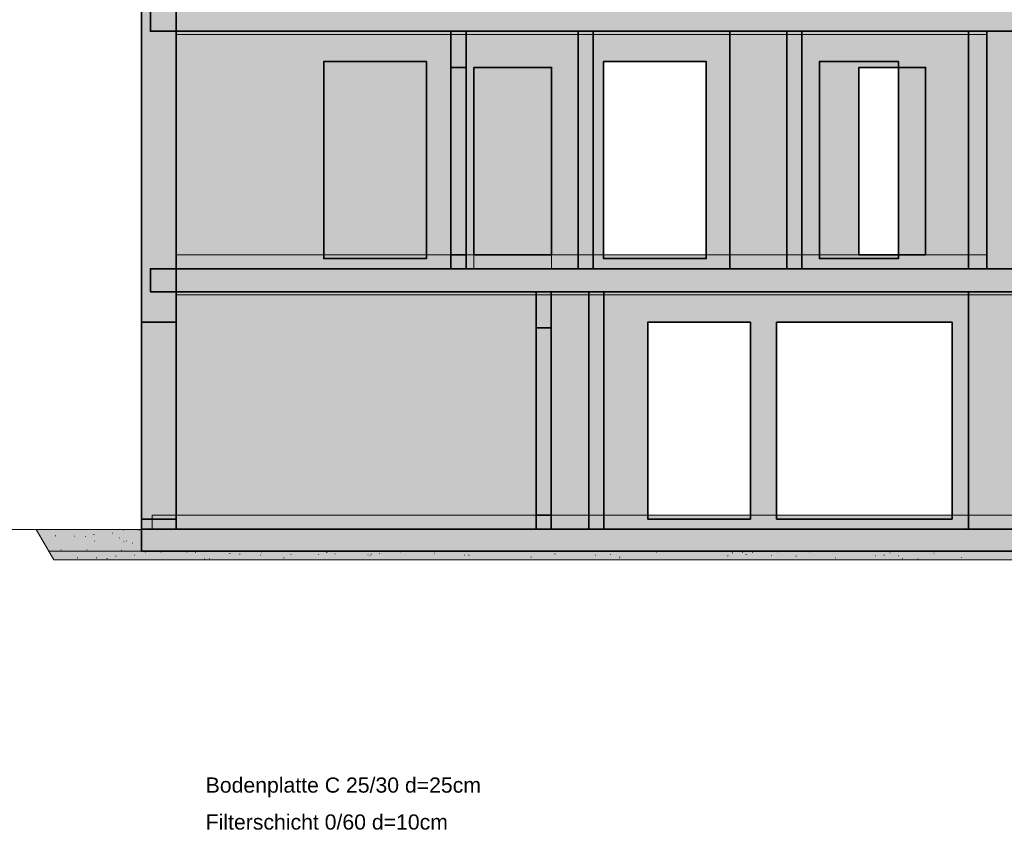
# Model space of a CAD drawing. Header units: millimetres. Extents: x 2116 to 41000, y -28700 to -6130.
# Tile 2 of 11: x 9776 to 20998, y -22048 to -12776. Entities that reach past the tile are written whole.
import ezdxf

# ---------------------------------------------------------------- set-up
doc = ezdxf.new("R2010")
doc.units = ezdxf.units.MM
doc.header["$MEASUREMENT"] = 0

msp = doc.modelspace()

# ---------------------------------------------------------------- hatches: boundary and pattern name
at = {"true_color": 0xeaeaea}
for points in [[(11166, -15614), (11166, -12645), (11561, -12645), (11561, -15614)], [(11266, -12907), (11266, -12645), (29366, -12645), (29366, -12907)], [(11561, -12944), (11561, -12907), (14691, -12907), (14691, -12944)], [(16139, -12907), (16139, -12944), (11561, -12944), (11561, -12907)], [(14691, -15614), (14691, -12907), (14863, -12907), (14863, -15614)], [(14863, -12944), (14863, -12907), (16311, -12907), (16311, -12944)], [(16139, -15614), (16139, -12907), (16311, -12907), (16311, -15614)], [(16139, -15614), (16139, -12907), (16311, -12907), (16311, -15614)], [(19597, -12907), (19597, -12944), (16311, -12944), (16311, -12907)], [(17869, -12944), (17869, -12907), (18519, -12907), (18519, -12944)], [(18519, -15614), (18519, -12907), (18691, -12907), (18691, -15614)], [(18691, -12944), (18691, -12907), (20591, -12907), (20591, -12944)], [(20797, -12907), (20797, -12944), (19597, -12944), (19597, -12907)], [(20591, -15614), (20591, -12907), (20797, -12907), (20797, -15614)], [(20797, -15614), (20797, -12907), (21061, -12907), (21061, -15614)], [(14691, -15454), (14691, -13319), (14777, -13319), (14777, -15454)], [(14777, -15454), (14777, -13319), (14863, -13319), (14863, -15454)], [(11561, -15614), (11561, -15454), (14691, -15454), (14691, -15614)], [(11561, -15454), (16139, -15454), (16139, -15614), (11561, -15614)], [(14863, -15614), (14863, -15454), (14953, -15454), (14953, -15614)], [(15838, -15614), (15838, -15454), (16311, -15454), (16311, -15614)], [(19597, -15614), (16311, -15614), (16311, -15454), (19597, -15454)], [(17869, -15614), (17869, -15454), (18519, -15454), (18519, -15614)], [(18691, -15614), (18691, -15454), (20591, -15454), (20591, -15614)], [(19597, -15454), (20797, -15454), (20797, -15614), (19597, -15614)], [(11166, -18583), (11166, -15614), (11561, -15614), (11561, -18583)], [(11266, -15876), (11266, -15614), (29366, -15614), (29366, -15876)], [(11561, -15913), (11561, -15876), (15661, -15876), (15661, -15913)], [(11561, -18583), (11561, -15876), (15661, -15876), (15661, -18583)], [(15661, -15876), (15661, -15913), (11561, -15913), (11561, -15876)], [(15661, -15913), (15661, -15876), (16261, -15876), (16261, -15913)], [(15661, -18583), (15661, -15876), (15833, -15876), (15833, -18583)], [(15661, -18583), (15661, -15876), (15833, -15876), (15833, -18583)], [(15833, -18583), (15833, -15876), (16433, -15876), (16433, -18583)], [(20797, -15876), (20797, -15913), (15833, -15913), (15833, -15876)], [(16261, -18583), (16261, -15876), (16433, -15876), (16433, -18583)], [(20591, -18583), (20591, -15876), (20797, -15876), (20797, -18583)], [(20797, -18583), (20797, -15876), (21029, -15876), (21029, -18583)], [(25969, -15876), (25969, -15913), (20797, -15913), (20797, -15876)], [(11286, -16223), (11286, -18467), (11166, -18467), (11166, -16223)], [(11561, -16223), (11561, -18467), (11286, -18467), (11286, -16223)], [(15747, -16288), (15747, -18423), (15661, -18423), (15661, -16288)], [(15833, -16288), (15833, -18423), (15747, -18423), (15747, -16288)], [(11286, -18583), (11286, -18423), (11561, -18423), (11561, -18583)], [(11561, -18583), (11561, -18423), (15661, -18423), (15661, -18583)], [(11561, -18423), (15661, -18423), (15661, -18583), (11561, -18583)], [(15661, -18583), (15661, -18423), (16261, -18423), (16261, -18583)], [(20797, -18583), (15833, -18583), (15833, -18423), (20797, -18423)], [(25969, -18583), (20797, -18583), (20797, -18423), (25969, -18423)], [(11166, -18833), (11166, -18583), (29466, -18583), (29466, -18833)], [(30523.74, -18833), (30466, -18933), (10166, -18933), (10108.27, -18833)]]:
    msp.add_hatch(color=254, dxfattribs=at).paths.add_polyline_path(points)
h = msp.add_hatch(color=254, dxfattribs=at)
h.paths.add_polyline_path([(11561, -15614), (11561, -12907), (29071, -12907), (29071, -15614)])
h.paths.add_polyline_path([(17601, -15498), (17601, -13254), (16431, -13254), (16431, -15498)])
h.paths.add_polyline_path([(22987, -15498), (22987, -13254), (22087, -13254), (22087, -15498)])
h.paths.add_polyline_path([(24877, -15498), (24877, -13254), (23977, -13254), (23977, -15498)])
h.paths.add_polyline_path([(28651, -15498), (28651, -13254), (26651, -13254), (26651, -15498)])
h.paths.add_polyline_path([(19791, -15498), (19791, -13254), (18891, -13254), (18891, -15498)])
h.paths.add_polyline_path([(14411, -15498), (14411, -13254), (13241, -13254), (13241, -15498)])
h = msp.add_hatch(color=254, dxfattribs=at)
h.paths.add_polyline_path([(11561, -15614), (11561, -12907), (16139, -12907), (16139, -15614)])
h.paths.add_polyline_path([(15838, -15454), (15838, -13319), (14953, -13319), (14953, -15454)])
h = msp.add_hatch(color=254, dxfattribs=at)
h.paths.add_polyline_path([(17869, -15614), (17869, -12907), (20797, -12907), (20797, -15614)])
h.paths.add_polyline_path([(20101, -13319), (19341, -13319), (19341, -15454), (20101, -15454)])
h = msp.add_hatch(color=254, dxfattribs=at)
h.paths.add_polyline_path([(11561, -18583), (11561, -15876), (29071, -15876), (29071, -18583)])
h.paths.add_polyline_path([(18103, -18467), (18103, -16223), (16933, -16223), (16933, -18467)])
h.paths.add_polyline_path([(20403, -18467), (20403, -16223), (18403, -16223), (18403, -18467)])
h.paths.add_polyline_path([(22019, -18467), (22019, -16223), (21119, -16223), (21119, -18467)])
h.paths.add_polyline_path([(24363, -18467), (24363, -16223), (23463, -16223), (23463, -18467)])
h.paths.add_polyline_path([(27911, -18467), (27911, -16223), (26741, -16223), (26741, -18467)])
h = msp.add_hatch(color=254, dxfattribs=at)
h.paths.add_polyline_path([(9964.83, -18584.55), (11166, -18584.47), (11166, -18833), (10108.27, -18833)])
h.paths.add_polyline_path([(29466, -18583.44), (30667.89, -18583.31), (30523.74, -18833), (29466, -18833)])

# ---------------------------------------------------------------- linework, layer by layer
at = {"color": 18, "lineweight": 35, "true_color": 0x070707}
for points in [[(11166, -12645), (11166, -15614), (11166, -12645)], [(11266, -12645), (11266, -12907), (11266, -12645)], [(11561, -15614), (11561, -12645), (11561, -15614)], [(11266, -12907), (29366, -12907), (11266, -12907)], [(29071, -12907), (11561, -12907), (29071, -12907)], [(11561, -12907), (11561, -15614), (11561, -12907)], [(16139, -12907), (11561, -12907), (16139, -12907)], [(11561, -12907), (11561, -15614), (11561, -12907)], [(14863, -12907), (14691, -12907), (14863, -12907)], [(14691, -12907), (14691, -15614), (14691, -12907)], [(14863, -15614), (14863, -12907), (14863, -15614)], [(16139, -15614), (16139, -12907), (16139, -15614)], [(16311, -12907), (16139, -12907), (16311, -12907)], [(16139, -12907), (16139, -15614), (16139, -12907)], [(16311, -12907), (16139, -12907), (16311, -12907)], [(16139, -12907), (16139, -15614), (16139, -12907)], [(16311, -15614), (16311, -12907), (16311, -15614)], [(16311, -15614), (16311, -12907), (16311, -15614)], [(20797, -12907), (17869, -12907), (20797, -12907)], [(17869, -12907), (17869, -15614), (17869, -12907)], [(18691, -12907), (18519, -12907), (18691, -12907)], [(18519, -12907), (18519, -15614), (18519, -12907)], [(18691, -15614), (18691, -12907), (18691, -15614)], [(20797, -12907), (20591, -12907), (20797, -12907)], [(20591, -12907), (20591, -15614), (20591, -12907)], [(20797, -15614), (20797, -12907), (20797, -15614)], [(20797, -15614), (20797, -12907), (20797, -15614)], [(21061, -12907), (20797, -12907), (21061, -12907)], [(20797, -12907), (20797, -15614), (20797, -12907)], [(13241, -15498), (13241, -13254), (13241, -15498)], [(13241, -13254), (14411, -13254), (13241, -13254)], [(14411, -13254), (14411, -15498), (14411, -13254)], [(14691, -15454), (14691, -13319), (14691, -15454)], [(14691, -13319), (14777, -13319), (14691, -13319)], [(14777, -13319), (14863, -13319), (14777, -13319)], [(14863, -13319), (14863, -15454), (14863, -13319)], [(14953, -15454), (14953, -13319), (14953, -15454)], [(14953, -13319), (15838, -13319), (14953, -13319)], [(15838, -13319), (15838, -15454), (15838, -13319)], [(16431, -15498), (16431, -13254), (16431, -15498)], [(16431, -13254), (17601, -13254), (16431, -13254)], [(17601, -13254), (17601, -15498), (17601, -13254)], [(18891, -15498), (18891, -13254), (18891, -15498)], [(18891, -13254), (19791, -13254), (18891, -13254)], [(19341, -15454), (19341, -13319), (19341, -15454)], [(19341, -13319), (20101, -13319), (19341, -13319)], [(19791, -13254), (19791, -15498), (19791, -13254)], [(20101, -13319), (20101, -15454), (20101, -13319)], [(14777, -15454), (14691, -15454), (14777, -15454)], [(14863, -15454), (14777, -15454), (14863, -15454)], [(15838, -15454), (14953, -15454), (15838, -15454)], [(20101, -15454), (19341, -15454), (20101, -15454)], [(14411, -15498), (13241, -15498), (14411, -15498)], [(17601, -15498), (16431, -15498), (17601, -15498)], [(19791, -15498), (18891, -15498), (19791, -15498)], [(11166, -15614), (11166, -18583), (11166, -15614)], [(29366, -15614), (11266, -15614), (29366, -15614)], [(11266, -15614), (11266, -15876), (11266, -15614)], [(11561, -15614), (29071, -15614), (11561, -15614)], [(11561, -15614), (16139, -15614), (11561, -15614)], [(11561, -18583), (11561, -15614), (11561, -18583)], [(14691, -15614), (14863, -15614), (14691, -15614)], [(16139, -15614), (16311, -15614), (16139, -15614)], [(16139, -15614), (16311, -15614), (16139, -15614)], [(17869, -15614), (20797, -15614), (17869, -15614)], [(18519, -15614), (18691, -15614), (18519, -15614)], [(20591, -15614), (20797, -15614), (20591, -15614)], [(20797, -15614), (21061, -15614), (20797, -15614)], [(11266, -15876), (29366, -15876), (11266, -15876)], [(29071, -15876), (11561, -15876), (29071, -15876)], [(11561, -15876), (11561, -18583), (11561, -15876)], [(15661, -15876), (11561, -15876), (15661, -15876)], [(11561, -15876), (11561, -18583), (11561, -15876)], [(15833, -15876), (15661, -15876), (15833, -15876)], [(15661, -15876), (15661, -18583), (15661, -15876)], [(15661, -18583), (15661, -15876), (15661, -18583)], [(15833, -15876), (15661, -15876), (15833, -15876)], [(15661, -15876), (15661, -18583), (15661, -15876)], [(15833, -18583), (15833, -15876), (15833, -18583)], [(16433, -15876), (15833, -15876), (16433, -15876)], [(15833, -15876), (15833, -18583), (15833, -15876)], [(15833, -18583), (15833, -15876), (15833, -18583)], [(16433, -15876), (16261, -15876), (16433, -15876)], [(16261, -15876), (16261, -18583), (16261, -15876)], [(16433, -18583), (16433, -15876), (16433, -18583)], [(16433, -18583), (16433, -15876), (16433, -18583)], [(20797, -15876), (20591, -15876), (20797, -15876)], [(20591, -15876), (20591, -18583), (20591, -15876)], [(21029, -15876), (20797, -15876), (21029, -15876)], [(11166, -16223), (11286, -16223), (11166, -16223)], [(11166, -18467), (11166, -16223), (11166, -18467)], [(11286, -16223), (11561, -16223), (11286, -16223)], [(11561, -16223), (11561, -18467), (11561, -16223)], [(16933, -18467), (16933, -16223), (16933, -18467)], [(16933, -16223), (18103, -16223), (16933, -16223)], [(18103, -16223), (18103, -18467), (18103, -16223)], [(18403, -18467), (18403, -16223), (18403, -18467)], [(18403, -16223), (20403, -16223), (18403, -16223)], [(20403, -16223), (20403, -18467), (20403, -16223)], [(15661, -16288), (15747, -16288), (15661, -16288)], [(15661, -18423), (15661, -16288), (15661, -18423)], [(15747, -16288), (15833, -16288), (15747, -16288)], [(15833, -16288), (15833, -18423), (15833, -16288)], [(11286, -18467), (11166, -18467), (11286, -18467)], [(11561, -18467), (11286, -18467), (11561, -18467)], [(15747, -18423), (15661, -18423), (15747, -18423)], [(15833, -18423), (15747, -18423), (15833, -18423)], [(18103, -18467), (16933, -18467), (18103, -18467)], [(20403, -18467), (18403, -18467), (20403, -18467)], [(11166, -18583), (11561, -18583), (11166, -18583)], [(29466, -18583), (11166, -18583), (29466, -18583)], [(11166, -18583), (11166, -18833), (11166, -18583)], [(11561, -18583), (29071, -18583), (11561, -18583)], [(11561, -18583), (15661, -18583), (11561, -18583)], [(15661, -18583), (15833, -18583), (15661, -18583)], [(15661, -18583), (15833, -18583), (15661, -18583)], [(15833, -18583), (16433, -18583), (15833, -18583)], [(16261, -18583), (16433, -18583), (16261, -18583)], [(20591, -18583), (20797, -18583), (20591, -18583)], [(20797, -18583), (21029, -18583), (20797, -18583)], [(11166, -18833), (29466, -18833), (11166, -18833)]]:
    msp.add_lwpolyline(points, dxfattribs=at)
at = {"color": 18, "lineweight": 20, "true_color": 0x070707}
for points in [[(14691, -12907), (11561, -12907), (14691, -12907)], [(11561, -12907), (11561, -12944), (11561, -12907)], [(11561, -12944), (14691, -12944), (11561, -12944)], [(14691, -12944), (14691, -12907), (14691, -12944)], [(16311, -12907), (14863, -12907), (16311, -12907)], [(14863, -12907), (14863, -12944), (14863, -12907)], [(14863, -12944), (16311, -12944), (14863, -12944)], [(16311, -12944), (16311, -12907), (16311, -12944)], [(18519, -12907), (17869, -12907), (18519, -12907)], [(17869, -12907), (17869, -12944), (17869, -12907)], [(17869, -12944), (18519, -12944), (17869, -12944)], [(18519, -12944), (18519, -12907), (18519, -12944)], [(20591, -12907), (18691, -12907), (20591, -12907)], [(18691, -12907), (18691, -12944), (18691, -12907)], [(18691, -12944), (20591, -12944), (18691, -12944)], [(20591, -12944), (20591, -12907), (20591, -12944)], [(14691, -15454), (11561, -15454), (14691, -15454)], [(11561, -15454), (11561, -15614), (11561, -15454)], [(14691, -15614), (14691, -15454), (14691, -15614)], [(14953, -15454), (14863, -15454), (14953, -15454)], [(14863, -15454), (14863, -15614), (14863, -15454)], [(14953, -15614), (14953, -15454), (14953, -15614)], [(16311, -15454), (15838, -15454), (16311, -15454)], [(15838, -15454), (15838, -15614), (15838, -15454)], [(16311, -15614), (16311, -15454), (16311, -15614)], [(18519, -15454), (17869, -15454), (18519, -15454)], [(17869, -15454), (17869, -15614), (17869, -15454)], [(18519, -15614), (18519, -15454), (18519, -15614)], [(20591, -15454), (18691, -15454), (20591, -15454)], [(18691, -15454), (18691, -15614), (18691, -15454)], [(20591, -15614), (20591, -15454), (20591, -15614)], [(11561, -15614), (14691, -15614), (11561, -15614)], [(14863, -15614), (14953, -15614), (14863, -15614)], [(15838, -15614), (16311, -15614), (15838, -15614)], [(17869, -15614), (18519, -15614), (17869, -15614)], [(18691, -15614), (20591, -15614), (18691, -15614)], [(15661, -15876), (11561, -15876), (15661, -15876)], [(11561, -15876), (11561, -15913), (11561, -15876)], [(11561, -15913), (15661, -15913), (11561, -15913)], [(16261, -15876), (15661, -15876), (16261, -15876)], [(15661, -15876), (15661, -15913), (15661, -15876)], [(15661, -15913), (15661, -15876), (15661, -15913)], [(15661, -15913), (16261, -15913), (15661, -15913)], [(16261, -15913), (16261, -15876), (16261, -15913)], [(11561, -18423), (11286, -18423), (11561, -18423)], [(11286, -18423), (11286, -18583), (11286, -18423)], [(11561, -18583), (11561, -18423), (11561, -18583)], [(15661, -18423), (11561, -18423), (15661, -18423)], [(11561, -18423), (11561, -18583), (11561, -18423)], [(16261, -18423), (15661, -18423), (16261, -18423)], [(15661, -18423), (15661, -18583), (15661, -18423)], [(15661, -18583), (15661, -18423), (15661, -18583)], [(16261, -18583), (16261, -18423), (16261, -18583)], [(9965, -18585), (2116, -18585), (9965, -18585)], [(11166, -18584), (9965, -18585), (11166, -18584)], [(10166, -18933), (9965, -18585), (10166, -18933)], [(9965, -18585), (10108, -18833), (9965, -18585)], [(10958, -18595), (10963, -18595)], [(11135, -18593), (11140, -18593)], [(11166, -18833), (11166, -18584), (11166, -18833)], [(11286, -18583), (11561, -18583), (11286, -18583)], [(11561, -18583), (15661, -18583), (11561, -18583)], [(15661, -18583), (16261, -18583), (15661, -18583)], [(10182, -18657), (10187, -18657)], [(10399, -18660), (10404, -18660)], [(10521, -18665), (10526, -18665)], [(10619, -18641), (10624, -18641)], [(10624, -18720), (10629, -18720)], [(10829, -18629), (10834, -18629)], [(10910, -18680), (10915, -18680)], [(10962, -18725), (10967, -18725)], [(10988, -18715), (10993, -18715)], [(10108, -18833), (10166, -18933), (10108, -18833)], [(30524, -18833), (10108, -18833), (30524, -18833)], [(10108, -18833), (11166, -18833), (10108, -18833)], [(10244, -18818), (10249, -18818)], [(10540, -18818), (10545, -18818)], [(10931, -18821), (10936, -18821)], [(11056, -18741), (11061, -18741)], [(11208, -18845), (11213, -18845)], [(11385, -18843), (11390, -18843)], [(11681, -18844), (11686, -18844)], [(11777, -18844), (11782, -18844)], [(12529, -18840), (12534, -18840)], [(13274, -18847), (13279, -18847)], [(14112, -18839), (14117, -18839)], [(17034, -18843), (17039, -18843)], [(17462, -18835), (17467, -18835)], [(17561, -18834), (17566, -18834)], [(18010, -18848), (18015, -18848)], [(18124, -18846), (18129, -18846)], [(18413, -18839), (18418, -18839)], [(18774, -18841), (18779, -18841)], [(19692, -18851), (19697, -18851)], [(30466, -18933), (10166, -18933), (30466, -18933)], [(10166, -18933), (30466, -18933), (10166, -18933)], [(10432, -18907), (10437, -18907)], [(10649, -18910), (10654, -18910)], [(10771, -18915), (10776, -18915)], [(10869, -18891), (10874, -18891)], [(11079, -18879), (11084, -18879)], [(11160, -18930), (11165, -18930)], [(11878, -18919), (11883, -18919)], [(11936, -18915), (11941, -18915)], [(12169, -18858), (12174, -18858)], [(12283, -18866), (12288, -18866)], [(12517, -18877), (12522, -18877)], [(12784, -18907), (12789, -18907)], [(12866, -18872), (12871, -18872)], [(13176, -18869), (13181, -18869)], [(13367, -18864), (13372, -18864)], [(13742, -18875), (13747, -18875)], [(13765, -18884), (13770, -18884)], [(13779, -18865), (13784, -18865)], [(13876, -18860), (13881, -18860)], [(14500, -18855), (14505, -18855)], [(14719, -18930), (14724, -18930)], [(14844, -18878), (14849, -18878)], [(14892, -18879), (14897, -18879)], [(15603, -18902), (15608, -18902)], [(15873, -18863), (15878, -18863)], [(16339, -18880), (16344, -18880)], [(16508, -18871), (16513, -18871)], [(16608, -18907), (16613, -18907)], [(16614, -18898), (16619, -18898)], [(17844, -18885), (17849, -18885)], [(17897, -18853), (17902, -18853)], [(18053, -18871), (18058, -18871)], [(18343, -18881), (18348, -18881)], [(18623, -18888), (18628, -18888)], [(19073, -18908), (19078, -18908)], [(19525, -18887), (19530, -18887)], [(19626, -18879), (19631, -18879)], [(19790, -18885), (19795, -18885)], [(19837, -18916), (19842, -18916)], [(20012, -18921), (20017, -18921)], [(20194, -18856), (20199, -18856)], [(20505, -18903), (20510, -18903)]]:
    msp.add_lwpolyline(points, dxfattribs=at)
at = {"color": 178, "lineweight": 0, "true_color": 0x070708}
for points in [[(11561, -12907), (16139, -12907), (11561, -12907)], [(11561, -12944), (11561, -12907), (11561, -12944)], [(16139, -12944), (11561, -12944), (16139, -12944)], [(16139, -12907), (16139, -12944), (16139, -12907)], [(16311, -12907), (19597, -12907), (16311, -12907)], [(16311, -12944), (16311, -12907), (16311, -12944)], [(19597, -12944), (16311, -12944), (19597, -12944)], [(19597, -12907), (20797, -12907), (19597, -12907)], [(20797, -12944), (19597, -12944), (20797, -12944)], [(20797, -12907), (20797, -12944), (20797, -12907)], [(11561, -15614), (11561, -15454), (11561, -15614)], [(11561, -15454), (16139, -15454), (11561, -15454)], [(16139, -15454), (16139, -15614), (16139, -15454)], [(16311, -15614), (16311, -15454), (16311, -15614)], [(16311, -15454), (19597, -15454), (16311, -15454)], [(19597, -15454), (20797, -15454), (19597, -15454)], [(20797, -15454), (20797, -15614), (20797, -15454)], [(16139, -15614), (11561, -15614), (16139, -15614)], [(19597, -15614), (16311, -15614), (19597, -15614)], [(20797, -15614), (19597, -15614), (20797, -15614)], [(11561, -15876), (15661, -15876), (11561, -15876)], [(11561, -15913), (11561, -15876), (11561, -15913)], [(15661, -15913), (11561, -15913), (15661, -15913)], [(15661, -15876), (15661, -15913), (15661, -15876)], [(15833, -15876), (20797, -15876), (15833, -15876)], [(15833, -15913), (15833, -15876), (15833, -15913)], [(20797, -15913), (15833, -15913), (20797, -15913)], [(20797, -15876), (25969, -15876), (20797, -15876)], [(25969, -15913), (20797, -15913), (25969, -15913)], [(11561, -18583), (11561, -18423), (11561, -18583)], [(11561, -18423), (15661, -18423), (11561, -18423)], [(15661, -18423), (15661, -18583), (15661, -18423)], [(15833, -18583), (15833, -18423), (15833, -18583)], [(15833, -18423), (20797, -18423), (15833, -18423)], [(20797, -18423), (25969, -18423), (20797, -18423)], [(15661, -18583), (11561, -18583), (15661, -18583)], [(20797, -18583), (15833, -18583), (20797, -18583)], [(25969, -18583), (20797, -18583), (25969, -18583)]]:
    msp.add_lwpolyline(points, dxfattribs=at)

# ---------------------------------------------------------------- texts
at = {"color": 18, "true_color": 0x070707, "char_height": 173, "attachment_point": 1}
for s, insert in [('{\\fArial|b0|i0;Bodenplatte C 25/30 d=25cm}', (11896, -21411.67)), ('{\\fArial|b0|i0;Filterschicht 0/60 d=10cm}', (11896, -21832.67))]:
    msp.add_mtext(s, dxfattribs=dict(at, insert=insert))

doc.saveas('drawing.dxf')
